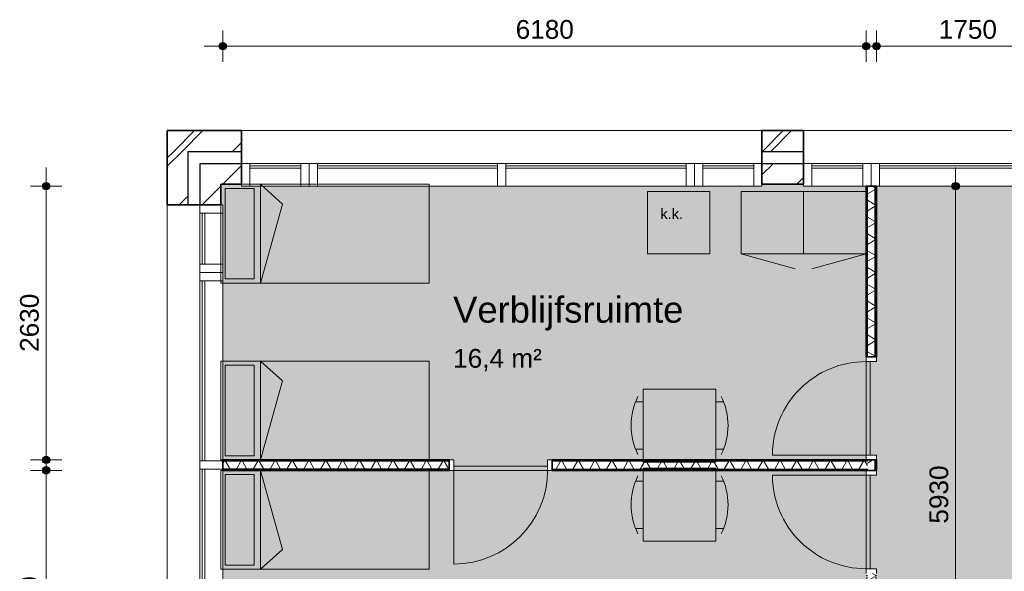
# Model space of a CAD drawing. Header units: millimetres. Extents: x 76115 to 117635, y -12665 to 37646.
# Tile 34 of 52: x 76115 to 85576, y 32346 to 37646. Entities that reach past the tile are written whole.
import ezdxf

# ---------------------------------------------------------------- set-up
doc = ezdxf.new("R2010")
doc.units = ezdxf.units.MM
doc.linetypes.add('Hidden', pattern=[4, 2, -2])
for name, color, linetype, lineweight in [('A-ANNO-DIMS', 211, 'Continuous', 9), ('A-ANNO-DIMS-100', 211, 'Continuous', 9), ('A-AREA-IDEN', 2, 'Continuous', 13), ('A-AREA-PATT', 32, 'Continuous', 9), ('A-DETL', 90, 'Continuous', 13), ('A-DOOR', 31, 'Continuous', 18), ('A-DOOR-FRAM', 31, 'Continuous', 13), ('A-GLAZ-CURT', 52, 'Continuous', 13), ('A-GLAZ-CWMG', 51, 'Continuous', 13), ('A-WALL', 113, 'Continuous', 18), ('A-WALL-PATT', 111, 'Continuous', 35), ('G-ANNO-TEXT', 231, 'Continuous', 9), ('I-WALL', 2, 'Continuous', 18)]:
    doc.layers.add(name, color=color, linetype=linetype, lineweight=lineweight)
doc.styles.add('Arial', font='arial.ttf', dxfattribs={"height": 180})
doc.styles.add('Arial_1', font='arial.ttf', dxfattribs={"height": 250})
doc.styles.add('Arial_2', font='arial.ttf', dxfattribs={"height": 100})
doc.dimstyles.new('1_8mm', dxfattribs={"dimscale": 304.8, "dimtxt": 183.646692, "dimasz": 0.918635, "dimexe": 0.492126, "dimexo": 0.0625, "dimgap": 0.059055, "dimtad": 1, "dimdec": 0, "dimrnd": 5, "dimzin": 0, "dimdsep": 46, "dimtxsty": 'Arial', "dimblk1": 'DOTSMALL', "dimblk2": 'DOTSMALL', "dimsah": 1, "dimcen": 0.09, "dimdle": 0.590551, "dimazin": 0, "dimtfac": 1, "dimtdec": 4, "dimtix": 1, "dimtmove": 0, "dimatfit": 3, "dimfxl": 0.492126, "dimfxlon": 1, "dimtvp": 1, "dimtolj": 1, "dimtzin": 0, "dimlwd": 13, "dimlwe": 13, "dimarcsym": 2})
pattern_1 = [(45, (0, 0), (-282.8427, 282.8427), []), (45, (0, 80), (-282.8427, 282.8427), [])]
pattern_2 = [(180, (84347.65, 19856.22), (-2e-14, -200), []), (180, (84347.65, 19872.22), (-2e-14, -200), []), (180, (84347.65, 19888.22), (-2e-14, -200), []), (180, (84347.65, 19904.22), (-2e-14, -200), [])]
pattern_3 = [(270, (81157.63, 33415.8), (200, 7e-13), []), (270, (81141.63, 33415.8), (200, 7e-13), []), (270, (81125.63, 33415.8), (200, 7e-13), []), (270, (81109.63, 33415.8), (200, 7e-13), [])]

# ---------------------------------------------------------------- blocks, each defined once
blk = doc.blocks.new('Rectangular Mullion - 80x220-7501421-plot_01')
at = {"layer": 'A-GLAZ-CWMG'}
for p, q in [((-80, 0), (0, 0)), ((-80, -220), (-80, 0)), ((0, 0), (0, -220)), ((0, -220), (-80, -220))]:
    blk.add_line(p, q, dxfattribs=at)
blk = doc.blocks.new('System Panel - glas_offset-35-7501420-plot_01')
at = {"layer": 'A-GLAZ-CURT'}
for p, q in [((865, 47.5), (-865, 47.5)), ((-865, 47.5), (-865, 22.5)), ((-865, 22.5), (865, 22.5)), ((865, 22.5), (865, 47.5))]:
    blk.add_line(p, q, dxfattribs=at)
blk = doc.blocks.new('Rectangular Mullion - 80x220-7501416-plot_01')
at = {"layer": 'A-GLAZ-CWMG'}
for p, q in [((84377.7, 36265.8), (86107.7, 36265.8)), ((84377.7, 36045.8), (86097.7, 36045.8))]:
    blk.add_line(p, q, dxfattribs=at)
blk = doc.blocks.new('System Panel - glas_offset-35-7501423-plot_01')
at = {"layer": 'A-GLAZ-CURT'}
for p, q in [((245, 47.5), (-245, 47.5)), ((-245, 47.5), (-245, 22.5)), ((-245, 22.5), (245, 22.5)), ((245, 22.5), (245, 47.5))]:
    blk.add_line(p, q, dxfattribs=at)
blk = doc.blocks.new('Rectangular Mullion - 80x220-7501419-plot_01')
at = {"layer": 'A-GLAZ-CWMG'}
for p, q in [((83727.6, 36265.8), (84217.7, 36265.8)), ((83727.6, 36045.8), (84217.7, 36045.8))]:
    blk.add_line(p, q, dxfattribs=at)
blk = doc.blocks.new('Rectangular Mullion - 80x220-7501424-plot_01')
at = {"layer": 'A-GLAZ-CWMG'}
for p, q in [((-80, 0), (0, 0)), ((-80, -220), (-80, 0)), ((0, 0), (0, -220)), ((0, -220), (-80, -220))]:
    blk.add_line(p, q, dxfattribs=at)
blk = doc.blocks.new('Rectangular Mullion - 80x220-7501425-plot_01')
at = {"layer": 'A-GLAZ-CWMG'}
for p, q in [((0, 0), (-80, 0)), ((-80, 0), (-80, -220)), ((0, -220), (0, 0)), ((-80, -220), (0, -220))]:
    blk.add_line(p, q, dxfattribs=at)
blk = doc.blocks.new('Rectangular Mullion - 80x220-V1-plot_01')
at = {"layer": 'A-GLAZ-CWMG'}
for p, q in [((80787.6, 36265.8), (82517.6, 36265.8)), ((80787.6, 36045.8), (82517.6, 36045.8))]:
    blk.add_line(p, q, dxfattribs=at)
blk = doc.blocks.new('Rectangular Mullion - 80x220-7501422-plot_01')
at = {"layer": 'A-GLAZ-CWMG'}
for p, q in [((0, 0), (-80, 0)), ((-80, 0), (-80, -220)), ((0, -220), (0, 0)), ((-80, -220), (0, -220))]:
    blk.add_line(p, q, dxfattribs=at)
blk = doc.blocks.new('Rectangular Mullion - 80x220-V2-plot_01')
at = {"layer": 'A-GLAZ-CWMG'}
for p, q in [((78977.6, 36265.8), (80707.6, 36265.8)), ((78977.6, 36045.8), (80707.6, 36045.8))]:
    blk.add_line(p, q, dxfattribs=at)
blk = doc.blocks.new('Rectangular Mullion - 80x220-7501417-plot_01')
at = {"layer": 'A-GLAZ-CWMG'}
for p, q in [((-40, 0), (40, 0)), ((-40, -220), (-40, 0)), ((40, 0), (40, -220)), ((40, -220), (-40, -220))]:
    blk.add_line(p, q, dxfattribs=at)
blk = doc.blocks.new('Rectangular Mullion - 80x220-7501414-plot_01')
at = {"layer": 'A-GLAZ-CWMG'}
for p, q in [((86187.7, 36265.8), (87917.7, 36265.8)), ((86197.7, 36045.8), (87917.7, 36045.8))]:
    blk.add_line(p, q, dxfattribs=at)
blk = doc.blocks.new('200_32_ISR_deur_binnen - dagmaat 0900x2300-7594412-plot_01')
at = {"layer": 'A-DOOR', "lineweight": 13}
blk.add_hatch(color=256, dxfattribs=at).paths.add_polyline_path([(-450, 10), (450, 10), (450, 50), (-450, 50)])
for p, q in [((-450, 50), (-450, 950)), ((-450, 50), (450, 50)), ((-450, 50), (-450, 10)), ((450, 50), (-450, 50)), ((-450, 10), (450, 10)), ((450, 10), (450, 50))]:
    blk.add_line(p, q, dxfattribs=at)
at = {"layer": 'A-DOOR', "linetype": 'Hidden', "lineweight": 13}
blk.add_line((-450, 10), (450, 10), dxfattribs=at)
at = {"layer": 'A-DOOR', "lineweight": 13}
blk.add_arc((-450, 50), 900, 360, 90, dxfattribs=at)
at = {"layer": 'A-DOOR-FRAM'}
for p, q in [((-450, 50), (-495, 50)), ((-450, -50), (-450, 50)), ((495, 50), (450, 50)), ((450, 50), (450, -50)), ((-495, -50), (-450, -50)), ((450, -50), (495, -50))]:
    blk.add_line(p, q, dxfattribs=at)
blk = doc.blocks.new('200_32_ISR_deur_binnen - dagmaat 0900x2300-7594411-plot_01')
at = {"layer": 'A-DOOR', "lineweight": 13}
blk.add_hatch(color=256, dxfattribs=at).paths.add_polyline_path([(450, -10), (-450, -10), (-450, -50), (450, -50)])
at = {"layer": 'A-DOOR', "linetype": 'Hidden', "lineweight": 13}
blk.add_line((-450, -10), (450, -10), dxfattribs=at)
at = {"layer": 'A-DOOR', "lineweight": 13}
for p, q in [((-450, -10), (450, -10)), ((-450, -50), (-450, -10)), ((-450, -50), (-450, -950)), ((-450, -50), (450, -50)), ((450, -50), (-450, -50)), ((450, -10), (450, -50))]:
    blk.add_line(p, q, dxfattribs=at)
blk.add_arc((-450, -50), 900, 270, 0, dxfattribs=at)
at = {"layer": 'A-DOOR-FRAM'}
for p, q in [((-495, 50), (-450, 50)), ((-450, 50), (-450, -50)), ((450, -50), (450, 50)), ((450, 50), (495, 50)), ((-450, -50), (-495, -50)), ((495, -50), (450, -50))]:
    blk.add_line(p, q, dxfattribs=at)
blk = doc.blocks.new('DIMBLOCK23-plot_01')
at = {"layer": 'A-ANNO-DIMS-100', "lineweight": 25}
h = blk.add_hatch(color=256, dxfattribs=at)
edge = h.paths.add_edge_path()
edge.add_arc((84347.7, 37391.1), 35, 0, 360)
h = blk.add_hatch(color=256, dxfattribs=at)
edge = h.paths.add_edge_path()
edge.add_arc((86097.7, 37391.1), 35, 0, 360)
at = {"layer": 'A-ANNO-DIMS-100', "lineweight": 13}
for p, q in [((84347.7, 37391.1), (84347.7, 37541.1)), ((86097.7, 37391.1), (86097.7, 37541.1)), ((84167.7, 37391.1), (86277.7, 37391.1)), ((84347.7, 37391.1), (84347.7, 37241.1)), ((86097.7, 37391.1), (86097.7, 37241.1))]:
    blk.add_line(p, q, dxfattribs=at)
at = {"layer": 'A-ANNO-DIMS-100', "lineweight": 25}
for centre in [(84347.7, 37391.1), (86097.7, 37391.1)]:
    blk.add_circle(centre, 35, dxfattribs=at)
at = {"layer": 'A-ANNO-DIMS-100', "color": 0, "lineweight": 13, "insert": (84945.8, 37642.8), "char_height": 180, "width": 664.518, "attachment_point": 1, "line_spacing_factor": 0.941778, "style": 'Arial'}
blk.add_mtext('1750', dxfattribs=at)
blk = doc.blocks.new('_DotSmall')
at = {"color": 0, "linetype": 'ByBlock', "const_width": 0.5}
blk.add_lwpolyline([(-0.0625, 0, 1), (0.0625, 0, 1)], format="xyb", close=True, dxfattribs=at)
blk = doc.blocks.new('DIMBLOCK24-plot_01')
at = {"layer": 'A-ANNO-DIMS-100', "lineweight": 25}
h = blk.add_hatch(color=256, dxfattribs=at)
edge = h.paths.add_edge_path()
edge.add_arc((78067.6, 37391.1), 35, 0, 360)
h = blk.add_hatch(color=256, dxfattribs=at)
edge = h.paths.add_edge_path()
edge.add_arc((84247.7, 37391.1), 35, 0, 360)
at = {"layer": 'A-ANNO-DIMS-100', "lineweight": 13}
for p, q in [((78067.6, 37391.1), (78067.6, 37541.1)), ((84247.7, 37391.1), (84247.7, 37541.1)), ((77887.6, 37391.1), (84427.7, 37391.1)), ((78067.6, 37391.1), (78067.6, 37241.1)), ((84247.7, 37391.1), (84247.7, 37241.1))]:
    blk.add_line(p, q, dxfattribs=at)
at = {"layer": 'A-ANNO-DIMS-100', "lineweight": 25}
for centre in [(78067.6, 37391.1), (84247.7, 37391.1)]:
    blk.add_circle(centre, 35, dxfattribs=at)
at = {"layer": 'A-ANNO-DIMS-100', "color": 0, "lineweight": 13, "insert": (80880.7, 37642.8), "char_height": 180, "width": 664.518, "attachment_point": 1, "line_spacing_factor": 0.941778, "style": 'Arial'}
blk.add_mtext('6180', dxfattribs=at)
blk = doc.blocks.new('DIMBLOCK25-plot_01')
at = {"layer": 'A-ANNO-DIMS-100', "lineweight": 25}
h = blk.add_hatch(color=256, dxfattribs=at)
edge = h.paths.add_edge_path()
edge.add_arc((76370.1, 36045.8), 35, 0, 360)
h = blk.add_hatch(color=256, dxfattribs=at)
edge = h.paths.add_edge_path()
edge.add_arc((76370.1, 33415.8), 35, 0, 360)
at = {"layer": 'A-ANNO-DIMS-100', "lineweight": 13}
for p, q in [((76370.1, 33235.8), (76370.1, 36225.8)), ((76370.1, 36045.8), (76220.1, 36045.8)), ((76370.1, 36045.8), (76520.1, 36045.8)), ((76370.1, 33415.8), (76220.1, 33415.8)), ((76370.1, 33415.8), (76520.1, 33415.8))]:
    blk.add_line(p, q, dxfattribs=at)
at = {"layer": 'A-ANNO-DIMS-100', "lineweight": 25}
for centre in [(76370.1, 36045.8), (76370.1, 33415.8)]:
    blk.add_circle(centre, 35, dxfattribs=at)
at = {"layer": 'A-ANNO-DIMS-100', "color": 0, "lineweight": 13, "insert": (76118.4, 34453.9), "char_height": 180, "width": 664.518, "attachment_point": 1, "rotation": 90, "line_spacing_factor": 0.941778, "style": 'Arial'}
blk.add_mtext('2630', dxfattribs=at)
blk = doc.blocks.new('DIMBLOCK42-plot_01')
at = {"layer": 'A-ANNO-DIMS-100', "lineweight": 25}
h = blk.add_hatch(color=256, dxfattribs=at)
edge = h.paths.add_edge_path()
edge.add_arc((76370.1, 33315.8), 35, 0, 360)
h = blk.add_hatch(color=256, dxfattribs=at)
edge = h.paths.add_edge_path()
edge.add_arc((76370.1, 30715.8), 35, 0, 360)
at = {"layer": 'A-ANNO-DIMS-100', "lineweight": 13}
for p, q in [((76370.1, 33495.8), (76370.1, 30535.8)), ((76370.1, 33315.8), (76220.1, 33315.8)), ((76370.1, 33315.8), (76520.1, 33315.8)), ((76370.1, 30715.8), (76220.1, 30715.8)), ((76370.1, 30715.8), (76520.1, 30715.8))]:
    blk.add_line(p, q, dxfattribs=at)
at = {"layer": 'A-ANNO-DIMS-100', "lineweight": 25}
for centre in [(76370.1, 33315.8), (76370.1, 30715.8)]:
    blk.add_circle(centre, 35, dxfattribs=at)
at = {"layer": 'A-ANNO-DIMS-100', "color": 0, "lineweight": 13, "insert": (76118.4, 31738.9), "char_height": 180, "width": 664.518, "attachment_point": 1, "rotation": 90, "line_spacing_factor": 0.941778, "style": 'Arial'}
blk.add_mtext('2600', dxfattribs=at)
blk = doc.blocks.new('DIMBLOCK44-plot_01')
at = {"layer": 'A-ANNO-DIMS-100', "lineweight": 25}
h = blk.add_hatch(color=256, dxfattribs=at)
edge = h.paths.add_edge_path()
edge.add_arc((85108.4, 36045.8), 35, 0, 360)
h = blk.add_hatch(color=256, dxfattribs=at)
edge = h.paths.add_edge_path()
edge.add_arc((85108.4, 30115.8), 35, 0, 360)
at = {"layer": 'A-ANNO-DIMS-100', "lineweight": 13}
for p, q in [((85108.4, 30115.8), (85108.4, 36225.8)), ((85108.4, 36045.8), (84958.4, 36045.8)), ((85108.4, 36045.8), (85258.4, 36045.8)), ((85108.4, 30115.8), (84958.4, 30115.8)), ((85108.4, 30115.8), (85258.4, 30115.8))]:
    blk.add_line(p, q, dxfattribs=at)
at = {"layer": 'A-ANNO-DIMS-100', "lineweight": 25}
for centre in [(85108.4, 36045.8), (85108.4, 30115.8)]:
    blk.add_circle(centre, 35, dxfattribs=at)
at = {"layer": 'A-ANNO-DIMS-100', "color": 0, "lineweight": 13, "insert": (84856.7, 32803.9), "char_height": 180, "width": 664.518, "attachment_point": 1, "rotation": 90, "line_spacing_factor": 0.941778, "style": 'Arial'}
blk.add_mtext('5930', dxfattribs=at)

msp = doc.modelspace()

# ---------------------------------------------------------------- hatches: boundary and pattern name
at = {"layer": 'A-AREA-PATT'}
h = msp.add_hatch(color=9, dxfattribs=at)
h.paths.add_polyline_path([(81187.7, 33365.8), (81187.7, 33415.8), (84247.7, 33415.8), (84247.7, 36045.8), (83647.6, 36045.8), (83647.6, 36064.8), (83247.6, 36064.8), (83247.6, 36045.8), (78247.6, 36045.8), (78247.6, 36064.8), (78048.6, 36064.8), (78048.6, 35865.8), (78067.6, 35865.8), (78067.6, 33415.8), (80287.7, 33415.8), (80287.7, 33365.8)])
h.paths.add_polyline_path([(84297.7, 33460.8), (84297.7, 34360.8), (84287.7, 34360.8), (84287.7, 33460.8)])
h = msp.add_hatch(color=9, dxfattribs=at)
h.paths.add_polyline_path([(104851.7, 3666.6), (104996.7, 3666.6), (104996.7, 5370.5), (105046.7, 5370.5), (105046.7, 6270.5), (104996.7, 6270.5), (104996.7, 6460.5), (105046.7, 6460.5), (105046.7, 7360.5), (104996.7, 7360.5), (104996.7, 10770.6), (105046.7, 10770.6), (105046.7, 11670.6), (104996.7, 11670.6), (104996.7, 11860.6), (105046.7, 11860.6), (105046.7, 12760.6), (104996.7, 12760.6), (104996.7, 14516.8), (109547.8, 14516.8), (109547.8, 16170.6), (109597.8, 16170.6), (109597.8, 17070.6), (109547.8, 17070.6), (109547.8, 17260.6), (109597.8, 17260.6), (109597.8, 18160.6), (109547.8, 18160.6), (109547.8, 21570.6), (109597.8, 21570.6), (109597.8, 22470.6), (109547.8, 22470.6), (109547.8, 22660.6), (109597.8, 22660.6), (109597.8, 23560.6), (109547.8, 23560.6), (109547.8, 26970.7), (109597.8, 26970.7), (109597.8, 27870.7), (109547.8, 27870.7), (109547.8, 28060.7), (109597.8, 28060.7), (109597.8, 28960.7), (109547.8, 28960.7), (109547.8, 32370.7), (109597.8, 32370.7), (109597.8, 33270.7), (109547.8, 33270.7), (109547.8, 33460.7), (109597.8, 33460.7), (109597.8, 34360.7), (109547.8, 34360.7), (109547.8, 36045.8), (107797.8, 36045.8), (107797.8, 30115.8), (106042.8, 30115.8), (106042.8, 30165.8), (105142.8, 30165.8), (105142.8, 30115.8), (104952.8, 30115.8), (104952.8, 30165.8), (104052.8, 30165.8), (104052.8, 30115.8), (100642.7, 30115.8), (100642.7, 30165.8), (99742.7, 30165.8), (99742.7, 30115.8), (99552.7, 30115.8), (99552.7, 30165.8), (98652.7, 30165.8), (98652.7, 30115.8), (95242.7, 30115.8), (95242.7, 30165.8), (94342.7, 30165.8), (94342.7, 30115.8), (94152.7, 30115.8), (94152.7, 30165.8), (93252.7, 30165.8), (93252.7, 30115.8), (89842.7, 30115.8), (89842.7, 30165.8), (88942.7, 30165.8), (88942.7, 30115.8), (88752.7, 30115.8), (88752.7, 30165.8), (87852.7, 30165.8), (87852.7, 30115.8), (86097.7, 30115.8), (86097.7, 36045.8), (84347.7, 36045.8), (84347.7, 34360.8), (84297.7, 34360.8), (84297.7, 33460.8), (84347.7, 33460.8), (84347.7, 33270.8), (84297.7, 33270.8), (84297.7, 32370.8), (84347.7, 32370.8), (84347.7, 28960.8), (84297.7, 28960.8), (84297.7, 28060.8), (84347.7, 28060.8), (84347.7, 27870.8), (84297.7, 27870.8), (84297.7, 26970.8), (84347.7, 26970.8), (84347.7, 23560.7), (84297.7, 23560.7), (84297.7, 22660.7), (84347.7, 22660.7), (84347.7, 22470.7), (84297.7, 22470.7), (84297.7, 21570.7), (84347.7, 21570.7), (84347.7, 18160.7), (84297.7, 18160.7), (84297.7, 17260.7), (84347.7, 17260.7), (84347.7, 17070.7), (84297.7, 17070.7), (84297.7, 16170.7), (84347.7, 16170.7), (84347.7, 12760.7), (84297.7, 12760.7), (84297.7, 11860.7), (84347.7, 11860.7), (84347.7, 11670.7), (84297.7, 11670.7), (84297.7, 10770.7), (84347.7, 10770.7), (84347.7, 7360.6), (84297.7, 7360.6), (84297.7, 6460.6), (84347.7, 6460.6), (84347.7, 6270.6), (84297.7, 6270.6), (84297.7, 5370.6), (84347.7, 5370.6), (84347.7, 3685.6), (86107.7, 3685.6), (86107.7, 5265.6), (86157.7, 5265.6), (86157.7, 6165.6), (86107.7, 6165.6), (86107.7, 6265.6), (85847.4, 6265.6), (85847.4, 14015.7), (94347.7, 14015.7), (94347.7, 12810.7), (94297.7, 12810.7), (94297.7, 11910.7), (94347.7, 11910.7), (94347.7, 10065.7), (96777.8, 10065.7), (96777.8, 10665.7), (96827.8, 10665.7), (96827.8, 11565.7), (96777.8, 11565.7), (96777.8, 14015.7), (100677.8, 14015.7), (100677.8, 6265.6), (99847.7, 6265.6), (99847.7, 3685.6), (100417.7, 3685.6), (100417.8, 3685.6), (104847.8, 3685.6), (104847.8, 3666.6)])
h.paths.add_polyline_path([(99797.7, 4065.6), (99807.7, 4065.6), (99807.7, 5865.6), (99797.7, 5865.6), (99797.7, 4460.5)])
h.paths.add_polyline_path([(85887.4, 6410.6), (85897.4, 6410.6), (85897.4, 7310.6), (85887.4, 7309.8)])
h.paths.add_polyline_path([(95192.7, 9965.7), (95992.7, 9965.7), (95992.7, 10025.7), (94392.7, 10025.7), (94392.7, 9965.7)])
h.paths.add_polyline_path([(102647.6, 11465.4), (102047.6, 11465.4), (102047.6, 12065.4), (102647.6, 12065.4), (102647.6, 11583.8)])
h.paths.add_polyline_path([(99177.8, 13965.7), (99177.8, 13975.7), (98277.8, 13975.7), (98277.8, 13965.7)])
h.paths.add_polyline_path([(86947.4, 13965.7), (86947.4, 13975.7), (86047.4, 13975.7), (86047.4, 13965.7), (86447.4, 13965.7)])
h.paths.add_polyline_path([(100479.8, 15865.8), (100089.8, 15865.8), (100089.8, 15915.8), (99189.8, 15915.8), (99189.8, 15865.8), (96379.8, 15865.8), (96379.8, 15915.8), (95479.8, 15915.8), (95479.8, 15865.8), (94769.8, 15865.8), (94769.8, 15915.8), (93869.8, 15915.8), (93869.8, 15865.8), (93204.8, 15865.8), (93204.8, 15915.8), (92304.8, 15915.8), (92304.8, 15865.8), (91639.8, 15865.8), (91639.8, 15915.8), (90739.8, 15915.8), (90739.8, 15865.8), (90074.8, 15865.8), (90074.8, 15915.8), (89174.8, 15915.8), (89174.8, 15865.8), (88509.8, 15865.8), (88509.8, 15915.8), (87609.8, 15915.8), (87609.8, 15865.8), (86947.4, 15865.8), (86947.4, 15915.8), (86047.4, 15915.8), (86047.4, 15865.8), (85847.4, 15865.8), (85847.4, 23365.8), (86047.4, 23365.8), (86047.4, 23315.8), (86947.4, 23315.8), (86947.4, 23365.8), (87609.8, 23365.8), (87609.8, 23315.8), (88509.8, 23315.8), (88509.8, 23365.8), (89174.8, 23365.8), (89174.8, 23315.8), (90074.8, 23315.8), (90074.8, 23365.8), (90739.8, 23365.8), (90739.8, 23315.8), (91639.8, 23315.8), (91639.8, 23365.8), (92304.8, 23365.8), (92304.8, 23315.8), (93204.8, 23315.8), (93204.8, 23365.8), (93869.8, 23365.8), (93869.8, 23315.8), (94769.8, 23315.8), (94769.8, 23365.8), (95479.8, 23365.8), (95479.8, 23315.8), (96379.8, 23315.8), (96379.8, 23365.8), (99189.8, 23365.8), (99189.8, 23315.8), (100089.8, 23315.8), (100089.8, 23365.8), (100479.8, 23365.8), (100479.8, 23315.8), (101379.8, 23315.8), (101379.8, 23365.8), (104189.8, 23365.8), (104189.8, 23315.8), (105089.8, 23315.8), (105089.8, 23365.8), (105334.8, 23365.8), (105334.8, 15865.8), (105089.8, 15865.8), (105089.8, 15915.8), (104189.8, 15915.8), (104189.8, 15865.8), (101379.8, 15865.8), (101379.8, 15915.8), (100479.8, 15915.8), (100479.8, 15878.3)])
h.paths.add_polyline_path([(85897.4, 24961.5), (85847.4, 24961.5), (85847.4, 25561.5), (85948.2, 25561.5), (85948.2, 28065.8), (88547.4, 28065.8), (88547.4, 28265.6), (89147.4, 28265.6), (89147.4, 28065.8), (105497.8, 28065.8), (105497.8, 25165.7), (86447.4, 25165.7), (86447.4, 24961.5)])
h.paths.add_polyline_path([(99746.3, 25205.7), (99785.4, 25205.7), (99785.4, 25265.7), (99010.4, 25265.7), (99010.4, 25205.7)])
h.paths.add_polyline_path([(100647.9, 25205.7), (101547.9, 25205.7), (101547.9, 25265.7), (100647.9, 25265.7)])
h.paths.add_polyline_path([(95284.8, 25205.7), (95935.2, 25205.7), (95935.2, 25265.7), (95160.2, 25265.7), (95160.2, 25205.7)])
h.paths.add_polyline_path([(101547.9, 27965.8), (101547.9, 28025.8), (100647.9, 28025.8), (100647.9, 27965.8), (101533.2, 27965.8)])
h.paths.add_polyline_path([(93619.7, 28015.8), (93747.2, 28015.8), (93747.2, 28025.8), (92847.2, 28025.8), (92847.2, 28015.8)])
h.paths.add_polyline_path([(90097.3, 28015.8), (90096.7, 28025.8), (89197.3, 28025.8), (89197.3, 28015.8), (89535.4, 28015.8)])
h.paths.add_polyline_path([(87048.2, 28015.8), (87048.2, 28025.8), (86148.2, 28025.8), (86148.2, 28015.8)])
h = msp.add_hatch(color=9, dxfattribs=at)
h.paths.add_polyline_path([(78048.6, 30715.8), (84247.7, 30715.8), (84247.7, 33315.8), (78067.6, 33315.8), (78067.6, 30865.8), (78048.6, 30865.8)])
h.paths.add_polyline_path([(84297.7, 32370.8), (84297.7, 33270.8), (84287.7, 33270.8), (84287.7, 32370.8)])
h.paths.add_polyline_path([(80287.7, 33355.8), (81187.7, 33355.8), (81187.7, 33365.8), (80287.7, 33365.8)])
at = {"layer": 'A-WALL-PATT', "lineweight": 9}
h = msp.add_hatch(dxfattribs=at)
h.set_pattern_fill('FP_1', color=256, style=0, pattern_type=2)
h.set_pattern_definition(pattern_1)
h.paths.add_polyline_path([(115647.8, 36379.8), (116161.9, 36379.8), (116161.9, 36579.8), (115647.8, 36579.8)])
h.paths.add_polyline_path([(110647.8, 36379.8), (110647.8, 36579.8), (110247.8, 36579.8), (110247.8, 36379.8)])
h.paths.add_polyline_path([(104847.8, 36379.8), (105247.8, 36379.8), (105247.8, 36579.8), (104847.8, 36579.8)])
h.paths.add_polyline_path([(99447.7, 36379.8), (99847.7, 36379.8), (99847.7, 36579.8), (99447.7, 36579.8)])
h.paths.add_polyline_path([(94447.7, 36379.8), (94447.7, 36579.8), (94047.7, 36579.8), (94047.7, 36379.8)])
h.paths.add_polyline_path([(89047.7, 36379.8), (89047.7, 36579.8), (88647.7, 36579.8), (88647.7, 36379.8)])
h.paths.add_polyline_path([(83647.6, 36379.8), (83647.6, 36579.8), (83247.6, 36579.8), (83247.6, 36379.8)])
h.paths.add_polyline_path([(78247.6, 36379.8), (78247.6, 36579.8), (77533.6, 36579.8), (77533.6, 36379.8), (77733.6, 36379.8)])
h = msp.add_hatch(dxfattribs=at)
h.set_pattern_fill('FP_1', color=256, style=0, pattern_type=2)
h.set_pattern_definition(pattern_1)
h.paths.add_polyline_path([(77733.6, 3351.6), (77733.6, 3865.5), (77533.6, 3865.5), (77533.6, 3351.6)])
h.paths.add_polyline_path([(77733.6, 8865.5), (77733.6, 9265.5), (77533.6, 9265.5), (77533.6, 8865.5)])
h.paths.add_polyline_path([(77733.6, 14265.6), (77733.6, 14665.6), (77533.6, 14665.6), (77533.6, 14265.6)])
h.paths.add_polyline_path([(77533.6, 19665.6), (77733.6, 19665.6), (77733.6, 20061.5), (77533.6, 20061.5)])
h.paths.add_polyline_path([(77533.6, 25061.5), (77733.6, 25061.5), (77733.6, 25465.7), (77533.6, 25465.7)])
h.paths.add_polyline_path([(77733.6, 30465.7), (77733.6, 30865.8), (77533.6, 30865.8), (77533.6, 30465.7)])
h.paths.add_polyline_path([(77533.6, 35865.8), (77733.6, 35865.8), (77733.6, 36379.8), (77533.6, 36379.8), (77533.6, 36064.8)])
h = msp.add_hatch(dxfattribs=at)
h.set_pattern_fill('FP_2', color=256, angle=45, style=0, pattern_type=2)
h.set_pattern_definition([(45, (0, 0), (-212.132, 212.132), [])])
h.paths.add_polyline_path([(115846.9, 36064.8), (115846.9, 36264.8), (115647.8, 36264.8), (115647.8, 36064.8)])
h.paths.add_polyline_path([(110647.8, 36064.8), (110647.8, 36264.8), (110247.8, 36264.8), (110247.8, 36064.8)])
h.paths.add_polyline_path([(105097.8, 36064.8), (105247.8, 36064.8), (105247.8, 36264.8), (104847.8, 36264.8), (104847.8, 36064.8), (105085.3, 36064.8)])
h.paths.add_polyline_path([(99597.7, 36064.8), (99847.7, 36064.8), (99847.7, 36264.8), (99447.7, 36264.8), (99447.7, 36064.8)])
h.paths.add_polyline_path([(94210.2, 36064.8), (94447.7, 36064.8), (94447.7, 36264.8), (94047.7, 36264.8), (94047.7, 36064.8), (94197.7, 36064.8)])
h.paths.add_polyline_path([(88797.7, 36064.8), (89047.7, 36064.8), (89047.7, 36264.8), (88647.7, 36264.8), (88647.7, 36064.8)])
h.paths.add_polyline_path([(83647.6, 36064.8), (83647.6, 36264.8), (83247.6, 36264.8), (83247.6, 36064.8)])
h.paths.add_polyline_path([(78247.6, 36064.8), (78247.6, 36264.8), (77848.6, 36264.8), (77848.6, 36064.8), (78048.6, 36064.8)])
h = msp.add_hatch(dxfattribs=at)
h.set_pattern_fill('FP_2', color=256, angle=45, style=0, pattern_type=2)
h.set_pattern_definition([(45, (0, 0), (-212.132, 212.132), [])])
h.paths.add_polyline_path([(77848.6, 3666.6), (78048.6, 3666.6), (78048.6, 3865.5), (77848.6, 3865.5)])
h.paths.add_polyline_path([(78048.6, 8865.5), (78048.6, 9265.5), (77848.6, 9265.5), (77848.6, 8865.5)])
h.paths.add_polyline_path([(77848.6, 14265.6), (78048.6, 14265.6), (78048.6, 14665.6), (77848.6, 14665.6), (77848.6, 14433.1)])
h.paths.add_polyline_path([(77848.6, 19665.6), (78048.6, 19665.6), (78048.6, 20061.5), (77848.6, 20061.5)])
h.paths.add_polyline_path([(78048.6, 25061.5), (78048.6, 25465.7), (77848.6, 25465.7), (77848.6, 25061.5)])
h.paths.add_polyline_path([(78048.6, 30465.7), (78048.6, 30865.8), (77848.6, 30865.8), (77848.6, 30465.7)])
h.paths.add_polyline_path([(78048.6, 35865.8), (78048.6, 36064.8), (77848.6, 36064.8), (77848.6, 35865.8)])
h = msp.add_hatch(dxfattribs=at)
h.set_pattern_fill('FP_3', color=256, angle=90, style=0, pattern_type=2)
h.set_pattern_definition(pattern_2)
h.paths.add_polyline_path([(84260.2, 3666.6), (84260.2, 5325.6), (84247.7, 5325.6), (84247.7, 3666.6)])
h.paths.add_polyline_path([(84247.7, 6315.6), (84260.2, 6315.6), (84260.2, 6328.1), (84247.7, 6328.1)])
h.paths.add_polyline_path([(84247.7, 6403.1), (84260.2, 6403.1), (84260.2, 6415.6), (84247.7, 6415.6)])
h.paths.add_polyline_path([(84247.7, 7405.6), (84260.2, 7405.6), (84260.2, 9028.2), (84247.7, 9028.2), (84247.7, 8734.5)])
h.paths.add_polyline_path([(84260.2, 9103.2), (84260.2, 10725.7), (84247.7, 10725.7), (84247.7, 9103.2)])
h.paths.add_polyline_path([(84260.2, 11715.7), (84260.2, 11728.2), (84247.7, 11728.2), (84247.7, 11715.7)])
h.paths.add_polyline_path([(84260.2, 11803.2), (84260.2, 11815.7), (84247.7, 11815.7), (84247.7, 11803.2)])
h.paths.add_polyline_path([(84247.7, 12805.7), (84260.2, 12805.7), (84260.2, 14428.2), (84247.7, 14428.2), (84247.7, 13008.5)])
h.paths.add_polyline_path([(84247.7, 14503.2), (84260.2, 14503.2), (84260.2, 16125.7), (84247.7, 16125.7), (84247.7, 14515.7)])
h.paths.add_polyline_path([(84260.2, 17115.7), (84260.2, 17128.2), (84247.7, 17128.2), (84247.7, 17115.7)])
h.paths.add_polyline_path([(84260.2, 17203.2), (84260.2, 17215.7), (84247.7, 17215.7), (84247.7, 17203.2)])
h.paths.add_polyline_path([(84247.7, 18205.7), (84260.2, 18205.7), (84260.2, 19828.2), (84247.7, 19828.2), (84247.7, 19815.7)])
h.paths.add_polyline_path([(84260.2, 19903.2), (84260.2, 21525.7), (84247.7, 21525.7), (84247.7, 19903.2)])
h.paths.add_polyline_path([(84260.2, 22515.7), (84260.2, 22528.2), (84247.7, 22528.2), (84247.7, 22515.7)])
h.paths.add_polyline_path([(84247.7, 22603.2), (84260.2, 22603.2), (84260.2, 22615.7), (84247.7, 22615.7)])
h.paths.add_polyline_path([(84247.7, 23605.7), (84260.2, 23605.7), (84260.2, 25228.3), (84247.7, 25228.3), (84247.7, 25215.8)])
h.paths.add_polyline_path([(84260.2, 25303.3), (84260.2, 26925.8), (84247.7, 26925.8), (84247.7, 25303.3)])
h.paths.add_polyline_path([(84247.7, 27915.8), (84260.2, 27915.8), (84260.2, 27928.3), (84247.7, 27928.3)])
h.paths.add_polyline_path([(84260.2, 28003.3), (84260.2, 28015.8), (84247.7, 28015.8), (84247.7, 28003.3)])
h.paths.add_polyline_path([(84260.2, 29005.8), (84260.2, 30628.3), (84247.7, 30628.3), (84247.7, 29005.8)])
h.paths.add_polyline_path([(84260.2, 30703.3), (84260.2, 32325.8), (84247.7, 32325.8), (84247.7, 30703.3)])
h.paths.add_polyline_path([(84247.7, 33315.8), (84260.2, 33315.8), (84260.2, 33328.3), (84247.7, 33328.3)])
h.paths.add_polyline_path([(84247.7, 33403.3), (84260.2, 33403.3), (84260.2, 33415.8), (84247.7, 33415.8)])
h.paths.add_polyline_path([(84260.2, 34405.8), (84260.2, 36045.8), (84247.7, 36045.8), (84247.7, 34405.8)])
h = msp.add_hatch(dxfattribs=at)
h.set_pattern_fill('FP_4', color=256, angle=60, style=0, pattern_type=2)
h.set_pattern_definition([(150, (84347.65, 19856.21), (-70, -121.2436), []), (210, (84347.65, 19856.21), (70, -121.2436), [])])
h.paths.add_polyline_path([(84335.2, 3666.6), (84335.2, 5325.6), (84260.2, 5325.6), (84260.2, 3666.6)])
h.paths.add_polyline_path([(84260.2, 6315.6), (84335.2, 6315.6), (84335.2, 6415.6), (84260.2, 6415.6), (84260.2, 6328.1)])
h.paths.add_polyline_path([(84335.2, 7405.6), (84335.2, 10725.7), (84260.2, 10725.7), (84260.2, 7405.6)])
h.paths.add_polyline_path([(84260.2, 11715.7), (84335.2, 11715.7), (84335.2, 11815.7), (84260.2, 11815.7), (84260.2, 11728.2)])
h.paths.add_polyline_path([(84335.2, 12805.7), (84335.2, 16125.7), (84260.2, 16125.7), (84260.2, 12805.7)])
h.paths.add_polyline_path([(84335.2, 17115.7), (84335.2, 17215.7), (84260.2, 17215.7), (84260.2, 17115.7)])
h.paths.add_polyline_path([(84335.2, 18205.7), (84335.2, 21525.7), (84260.2, 21525.7), (84260.2, 18205.7)])
h.paths.add_polyline_path([(84335.2, 22515.7), (84335.2, 22615.7), (84260.2, 22615.7), (84260.2, 22515.7)])
h.paths.add_polyline_path([(84260.2, 23605.7), (84335.2, 23605.7), (84335.2, 26925.8), (84260.2, 26925.8), (84260.2, 25228.3)])
h.paths.add_polyline_path([(84335.2, 27915.8), (84335.2, 28015.8), (84260.2, 28015.8), (84260.2, 27915.8)])
h.paths.add_polyline_path([(84260.2, 29005.8), (84335.2, 29005.8), (84335.2, 32325.8), (84260.2, 32325.8), (84260.2, 30628.3)])
h.paths.add_polyline_path([(84335.2, 33315.8), (84335.2, 33415.8), (84260.2, 33415.8), (84260.2, 33315.8)])
h.paths.add_polyline_path([(84335.2, 34405.8), (84335.2, 36045.8), (84260.2, 36045.8), (84260.2, 34405.8)])
h = msp.add_hatch(dxfattribs=at)
h.set_pattern_fill('FP_3', color=256, angle=90, style=0, pattern_type=2)
h.set_pattern_definition(pattern_2)
h.paths.add_polyline_path([(84347.7, 3666.6), (84347.7, 5325.6), (84335.2, 5325.6), (84335.2, 3666.6)])
h.paths.add_polyline_path([(84347.7, 6315.6), (84347.7, 6415.6), (84335.2, 6415.6), (84335.2, 6315.6)])
h.paths.add_polyline_path([(84335.2, 7405.6), (84347.7, 7405.6), (84347.7, 10725.7), (84335.2, 10725.7), (84335.2, 8734.5)])
h.paths.add_polyline_path([(84347.7, 11715.7), (84347.7, 11815.7), (84335.2, 11815.7), (84335.2, 11715.7)])
h.paths.add_polyline_path([(84347.7, 12805.7), (84347.7, 16125.7), (84335.2, 16125.7), (84335.2, 12805.7)])
h.paths.add_polyline_path([(84347.7, 17115.7), (84347.7, 17215.7), (84335.2, 17215.7), (84335.2, 17115.7)])
h.paths.add_polyline_path([(84347.7, 18205.7), (84347.7, 21525.7), (84335.2, 21525.7), (84335.2, 18205.7)])
h.paths.add_polyline_path([(84347.7, 22515.7), (84347.7, 22615.7), (84335.2, 22615.7), (84335.2, 22515.7)])
h.paths.add_polyline_path([(84347.7, 23605.7), (84347.7, 26925.8), (84335.2, 26925.8), (84335.2, 23605.7)])
h.paths.add_polyline_path([(84335.2, 27915.8), (84347.7, 27915.8), (84347.7, 28015.8), (84335.2, 28015.8)])
h.paths.add_polyline_path([(84347.7, 29005.8), (84347.7, 32325.8), (84335.2, 32325.8), (84335.2, 29005.8)])
h.paths.add_polyline_path([(84347.7, 33315.8), (84347.7, 33415.8), (84335.2, 33415.8), (84335.2, 33315.8)])
h.paths.add_polyline_path([(84335.2, 34405.8), (84347.7, 34405.8), (84347.7, 36045.8), (84335.2, 36045.8)])
h = msp.add_hatch(dxfattribs=at)
h.set_pattern_fill('FP_5', color=256, angle=-270, style=0, pattern_type=2)
h.set_pattern_definition(pattern_3)
h.paths.add_polyline_path([(84247.7, 33403.3), (84247.7, 33415.8), (81232.7, 33415.8), (81232.7, 33403.3), (83408.8, 33403.3)])
h.paths.add_polyline_path([(80242.7, 33403.3), (80242.7, 33415.8), (78067.6, 33415.8), (78067.6, 33403.3)])
h = msp.add_hatch(dxfattribs=at)
h.set_pattern_fill('FP_6', color=256, angle=-300, style=0, pattern_type=2)
h.set_pattern_definition([(240, (81157.63, 33415.8), (121.2436, -70), []), (300, (81157.63, 33415.8), (121.2436, 70), [])])
h.paths.add_polyline_path([(84247.7, 33328.3), (84260.2, 33328.3), (84260.2, 33403.3), (81232.7, 33403.3), (81232.7, 33328.3), (83408.8, 33328.3)])
h.paths.add_polyline_path([(80242.7, 33328.3), (80242.7, 33403.3), (78067.6, 33403.3), (78067.6, 33328.3)])
h = msp.add_hatch(dxfattribs=at)
h.set_pattern_fill('FP_5', color=256, angle=-270, style=0, pattern_type=2)
h.set_pattern_definition(pattern_3)
h.paths.add_polyline_path([(84247.7, 33315.8), (84247.7, 33328.3), (81232.7, 33328.3), (81232.7, 33315.8), (83408.8, 33315.8)])
h.paths.add_polyline_path([(80242.7, 33315.8), (80242.7, 33328.3), (78067.6, 33328.3), (78067.6, 33315.8)])

# ---------------------------------------------------------------- linework, layer by layer
at = {"layer": 'A-DETL', "lineweight": 9}
for p, q in [((78048.6, 36064.8), (80048.6, 36064.8)), ((78048.6, 36064.8), (78048.6, 35114.8)), ((78428.6, 35114.8), (78428.6, 36064.8)), ((78428.6, 36064.8), (78640.4, 35874.1)), ((80048.6, 36064.8), (80048.6, 35114.8)), ((78088.6, 36024.8), (78088.6, 35154.8)), ((78368.6, 36024.8), (78088.6, 36024.8)), ((78368.6, 35154.8), (78368.6, 36024.8)), ((78640.4, 35874.1), (78428.6, 35114.8)), ((80048.6, 35114.8), (78048.6, 35114.8)), ((78088.6, 35154.8), (78368.6, 35154.8)), ((78048.6, 34365.8), (80048.6, 34365.8)), ((78048.6, 34365.8), (78048.6, 33415.8)), ((78428.6, 33415.8), (78428.6, 34365.8)), ((78428.6, 34365.8), (78640.4, 34175.1)), ((80048.6, 34365.8), (80048.6, 33415.8)), ((78088.6, 34325.8), (78088.6, 33455.8)), ((78368.6, 34325.8), (78088.6, 34325.8)), ((78368.6, 33455.8), (78368.6, 34325.8)), ((78640.4, 34175.1), (78428.6, 33415.8)), ((80048.6, 33415.8), (78048.6, 33415.8)), ((78088.6, 33455.8), (78368.6, 33455.8)), ((80048.6, 33315.8), (78048.6, 33315.8)), ((78048.6, 32365.8), (78048.6, 33315.8)), ((78428.6, 33315.8), (78428.6, 32365.8)), ((78640.4, 32556.5), (78428.6, 33315.8)), ((80048.6, 32365.8), (80048.6, 33315.8)), ((78088.6, 32405.8), (78088.6, 33275.8)), ((78088.6, 33275.8), (78368.6, 33275.8)), ((78368.6, 33275.8), (78368.6, 32405.8)), ((78428.6, 32365.8), (78640.4, 32556.5)), ((78048.6, 32365.8), (80048.6, 32365.8)), ((78368.6, 32405.8), (78088.6, 32405.8))]:
    msp.add_line(p, q, dxfattribs=at)
at = {"layer": 'A-DETL'}
for p, q in [((82147.7, 35395.8), (82147.7, 35995.8)), ((82147.7, 35995.8), (82747.7, 35995.8)), ((82747.7, 35995.8), (82747.7, 35395.8)), ((83647.7, 35995.8), (83047.7, 35995.8)), ((83047.7, 35995.8), (83047.7, 35395.8)), ((84247.7, 35995.8), (83647.7, 35995.8)), ((83647.7, 35995.8), (83647.7, 35395.8)), ((84247.7, 35995.8), (84247.7, 35395.8)), ((82747.7, 35395.8), (82147.7, 35395.8)), ((83047.7, 35395.8), (83647.7, 35395.8)), ((83047.7, 35395.8), (83567.8, 35250.7)), ((83647.7, 35395.8), (84247.7, 35395.8)), ((84247.7, 35395.8), (83727.5, 35250.7)), ((82805.6, 34095.8), (82105.6, 34095.8)), ((82105.6, 34095.8), (82105.6, 33395.8)), ((82805.6, 33395.8), (82805.6, 34095.8)), ((82032.3, 33973.1), (82105.6, 33973.1)), ((82879, 33973.1), (82805.6, 33973.1)), ((82032.3, 33520.6), (82105.6, 33520.6)), ((82879, 33520.6), (82805.6, 33520.6)), ((82105.6, 33395.8), (82805.6, 33395.8)), ((82105.6, 33335.8), (82805.6, 33335.8)), ((82105.6, 32635.8), (82105.6, 33335.8)), ((82805.6, 33335.8), (82805.6, 32635.8)), ((82032.3, 33211), (82105.6, 33211)), ((82879, 33211), (82805.6, 33211)), ((82032.3, 32758.5), (82105.6, 32758.5)), ((82879, 32758.5), (82805.6, 32758.5)), ((82805.6, 32635.8), (82105.6, 32635.8))]:
    msp.add_line(p, q, dxfattribs=at)
for centre, start, end in [((82615.5, 33746.9), 153.41048, 206.58952), ((82295.8, 33746.9), 333.41048, 26.58952), ((82615.5, 32984.7), 153.41048, 206.58952), ((82295.8, 32984.7), 333.41048, 26.58952)]:
    msp.add_arc(centre, 625.6, start, end, dxfattribs=at)
at = {"layer": 'A-WALL', "lineweight": 35}
for p, q in [((78247.6, 36579.8), (77533.6, 36579.8)), ((77533.6, 36579.8), (77533.6, 35865.8)), ((78247.6, 36064.8), (78247.6, 36579.8)), ((83647.6, 36579.8), (83247.6, 36579.8)), ((83247.6, 36579.8), (83247.6, 36064.8)), ((83647.6, 36064.8), (83647.6, 36579.8)), ((78048.6, 36064.8), (78247.6, 36064.8)), ((78048.6, 35865.8), (78048.6, 36064.8)), ((83247.6, 36064.8), (83647.6, 36064.8)), ((77533.6, 35865.8), (78048.6, 35865.8))]:
    msp.add_line(p, q, dxfattribs=at)
at = {"layer": 'A-WALL'}
for p, q in [((78247.6, 36579.8), (83247.6, 36579.8)), ((83647.6, 36579.8), (88647.7, 36579.8)), ((77533.6, 30865.8), (77533.6, 35865.8))]:
    msp.add_line(p, q, dxfattribs=at)
at = {"layer": 'A-WALL', "lineweight": 25}
for p, q in [((77733.6, 36379.8), (78247.6, 36379.8)), ((77733.6, 35865.8), (77733.6, 36379.8)), ((83247.6, 36379.8), (83647.6, 36379.8)), ((77848.6, 36264.8), (78247.6, 36264.8)), ((77848.6, 35865.8), (77848.6, 36264.8)), ((83247.6, 36264.8), (83647.6, 36264.8)), ((84260.2, 34405.8), (84260.2, 36045.8)), ((84335.2, 34405.8), (84335.2, 36045.8)), ((80242.7, 33403.3), (78067.6, 33403.3)), ((84260.2, 33403.3), (81232.7, 33403.3)), ((84260.2, 33403.3), (84260.2, 33415.8)), ((84335.2, 33315.8), (84335.2, 33415.8)), ((80242.7, 33328.3), (78067.6, 33328.3)), ((81232.7, 33328.3), (84260.2, 33328.3)), ((84260.2, 33315.8), (84260.2, 33328.3))]:
    msp.add_line(p, q, dxfattribs=at)
at = {"layer": 'I-WALL', "lineweight": 35}
for p, q in [((84247.7, 36045.8), (84247.7, 34405.8)), ((84347.7, 36045.8), (84247.7, 36045.8)), ((84347.7, 34405.8), (84347.7, 36045.8)), ((84247.7, 34405.8), (84347.7, 34405.8)), ((80242.7, 33415.8), (78067.6, 33415.8)), ((78067.6, 33415.8), (78067.6, 33315.8)), ((80242.7, 33315.8), (80242.7, 33415.8)), ((84347.7, 33415.8), (81232.7, 33415.8)), ((81232.7, 33415.8), (81232.7, 33315.8)), ((84347.7, 33315.8), (84347.7, 33415.8)), ((78067.6, 33315.8), (80242.7, 33315.8)), ((81232.7, 33315.8), (84347.7, 33315.8))]:
    msp.add_line(p, q, dxfattribs=at)

# ---------------------------------------------------------------- block references
at = {"layer": 'A-DOOR-FRAM'}
for name, p, rotation in [('200_32_ISR_deur_binnen - dagmaat 0900x2300-7594412-plot_01', (84297.7, 33910.8), 90), ('200_32_ISR_deur_binnen - dagmaat 0900x2300-7594411-plot_01', (84297.7, 32820.8), 270)]:
    msp.add_blockref(name, p, dxfattribs=dict(at, rotation=rotation))
msp.add_blockref('200_32_ISR_deur_binnen - dagmaat 0900x2300-7594411-plot_01', (80737.7, 33365.8), dxfattribs=at)
at = {"layer": 'A-GLAZ-CURT'}
for name, p, rotation in [('System Panel - glas_offset-35-7501423-plot_01', (78572.6, 36265.8), 180), ('System Panel - glas_offset-35-7501420-plot_01', (79842.6, 36265.8), 180), ('System Panel - glas_offset-35-7501420-plot_01', (81652.6, 36265.8), 180), ('System Panel - glas_offset-35-7501423-plot_01', (82922.6, 36265.8), 180), ('System Panel - glas_offset-35-7501423-plot_01', (83972.6, 36265.8), 180), ('System Panel - glas_offset-35-7501420-plot_01', (85242.7, 36265.8), 180), ('System Panel - glas_offset-35-7501423-plot_01', (77847.6, 35540.8), 270.0000000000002), ('System Panel - glas_offset-35-7501420-plot_01', (77847.6, 34270.8), 270.0000000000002), ('System Panel - glas_offset-35-7501420-plot_01', (77847.6, 32460.8), 270.0000000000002)]:
    msp.add_blockref(name, p, dxfattribs=dict(at, rotation=rotation))
at = {"layer": 'A-GLAZ-CWMG', "extrusion": (0, 0, -1)}
for name, p in [('Rectangular Mullion - 80x220-7501424-plot_01', (-78247.6, 36265.8)), ('Rectangular Mullion - 80x220-7501421-plot_01', (-78897.6, 36265.8)), ('Rectangular Mullion - 80x220-7501417-plot_01', (-80747.6, 36265.8)), ('Rectangular Mullion - 80x220-7501424-plot_01', (-82597.6, 36265.8)), ('Rectangular Mullion - 80x220-7501424-plot_01', (-83647.6, 36265.8)), ('Rectangular Mullion - 80x220-7501421-plot_01', (-84297.7, 36265.8))]:
    msp.add_blockref(name, p, dxfattribs=at)
at = {"layer": 'A-GLAZ-CWMG'}
for name, p in [('Rectangular Mullion - 80x220-7501419-plot_01', (-5400, 0)), ('Rectangular Mullion - 80x220-7501425-plot_01', (78897.6, 36265.8)), ('Rectangular Mullion - 80x220-V2-plot_01', (0, 0)), ('Rectangular Mullion - 80x220-V1-plot_01', (0, 0)), ('Rectangular Mullion - 80x220-7501422-plot_01', (82597.6, 36265.8)), ('Rectangular Mullion - 80x220-7501419-plot_01', (-1050, 0)), ('Rectangular Mullion - 80x220-7501425-plot_01', (83247.6, 36265.8)), ('Rectangular Mullion - 80x220-7501419-plot_01', (0, 0)), ('Rectangular Mullion - 80x220-7501425-plot_01', (84297.7, 36265.8)), ('Rectangular Mullion - 80x220-7501416-plot_01', (0, 0))]:
    msp.add_blockref(name, p, dxfattribs=at)
for name, p, rotation in [('Rectangular Mullion - 80x220-7501425-plot_01', (77847.6, 35865.8), 90.0000000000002), ('Rectangular Mullion - 80x220-7501419-plot_01', (114113.4, -48431.8), 89.99999999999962), ('Rectangular Mullion - 80x220-7501422-plot_01', (77847.6, 35215.8), 90.0000000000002), ('Rectangular Mullion - 80x220-7501414-plot_01', (114113.4, -52781.9), 90.00000000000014), ('Rectangular Mullion - 80x220-7501416-plot_01', (114113.4, -52781.9), 90)]:
    msp.add_blockref(name, p, dxfattribs=dict(at, rotation=rotation))
at = {"layer": 'A-GLAZ-CWMG', "extrusion": (0, 0, -1), "rotation": 269.9999999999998}
for name, p in [('Rectangular Mullion - 80x220-7501424-plot_01', (-77847.6, 35215.8)), ('Rectangular Mullion - 80x220-7501417-plot_01', (-77847.6, 33365.8))]:
    msp.add_blockref(name, p, dxfattribs=at)

# ---------------------------------------------------------------- texts
at = {"layer": 'A-AREA-IDEN', "lineweight": 9, "attachment_point": 1}
for s, insert, char_height, width, style in [('Verblijfsruimte', (80280.1, 34984.7), 250, 2677.636, 'Arial_1'), ('16,4 m²', (80280.1, 34482.3), 180, 1010.126, 'Arial')]:
    msp.add_mtext(s, dxfattribs=dict(at, insert=insert, char_height=char_height, width=width, style=style))
at = {"layer": 'G-ANNO-TEXT', "color": 7, "insert": (82271.8, 35830.8), "char_height": 100, "width": 256.54, "attachment_point": 1, "style": 'Arial_2'}
msp.add_mtext('k.k.', dxfattribs=at)

# ---------------------------------------------------------------- dimensions: what is measured, and where the dimension line sits
at = {"layer": 'A-ANNO-DIMS', "lineweight": 13}
for base, p1, p2, override, picture, middle in [((84247.7, 37391.1), (78067.6, 37241.1), (84247.7, 37241.1), {"dimpost": '<>', "dimfxl": 6180.040437}, 'DIMBLOCK24-plot_01', (81157.6, 37501)), ((86097.7, 37391.1), (84347.7, 37241.1), (86097.7, 37241.1), {"dimpost": '<>', "dimfxl": 1750.011598}, 'DIMBLOCK23-plot_01', (85222.7, 37501))]:
    dim = msp.add_linear_dim(base=base, p1=p1, p2=p2, dimstyle='1_8mm', override=override, dxfattribs=at)
    dim.commit()
    dim.dimension.update_dxf_attribs({"geometry": picture, "text_midpoint": middle})
for base, p1, p2, override, picture, middle in [((76370.1, 36045.8), (76520.1, 33415.8), (76520.1, 36045.8), {"dimpost": '<>', "dimfxl": 2630.018181}, 'DIMBLOCK25-plot_01', (76260.1, 34730.8)), ((85108.4, 36045.8), (85258.4, 30115.8), (84958.4, 36045.8), {"dimpost": '<>', "dimfxl": 5937.583684}, 'DIMBLOCK44-plot_01', (84998.4, 33080.8)), ((76370.1, 30715.8), (76520.1, 33315.8), (76520.1, 30715.8), {"dimpost": '<>', "dimfxl": 2600.015673}, 'DIMBLOCK42-plot_01', (76260.2, 32015.8))]:
    dim = msp.add_linear_dim(base=base, p1=p1, p2=p2, angle=90, dimstyle='1_8mm', override=override, dxfattribs=at)
    dim.commit()
    dim.dimension.update_dxf_attribs({"geometry": picture, "text_midpoint": middle})

doc.saveas('drawing.dxf')
